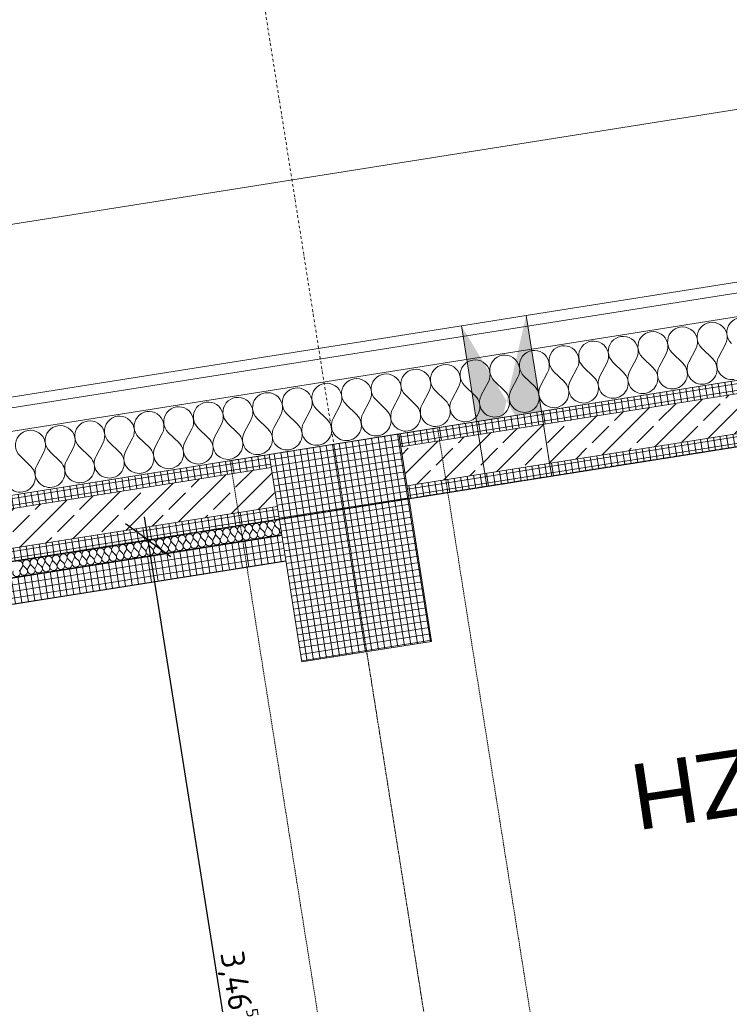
# Model space of a CAD drawing. Header units: millimetres. Extents: x 1523 to 74793, y -36705 to 10268.
# Tile 16 of 48: x 27137 to 29839, y -15503 to -11753. Entities that reach past the tile are written whole.
import ezdxf

# ---------------------------------------------------------------- set-up
doc = ezdxf.new("R2010")
doc.units = ezdxf.units.MM
for name, pattern in [('IMPORT-STRICHPUNKT _7_', [20, 10, -5, 0, -5]), ('IMPORT-VERDECKT _8_', [7.5, 5, -2.5]), ('Rasterlinie', [22.225, 12.7, -3.175, 3.175, -3.175]), ('Verdeckt 2x', [3.572, 2.3813, -1.1907])]:
    doc.linetypes.add(name, pattern=pattern)
for name, color, linetype, lineweight, true_color in [('00 A--Grünfassade', 7, 'Continuous', 13, 0x656565), ('10 A--Fassade', 7, 'Continuous', 13, 0x656565), ('90 A--Achsraster _1_50_', 7, 'IMPORT-STRICHPUNKT _7_', 13, 0x656565), ('95 A--LPH 5 _ Beschriftung', 7, 'Continuous', 13, 0x656565), ('Neubau_10 A--Stütze', 7, 'Continuous', 13, 0x656565), ('Neubau_10 A--Wand außen _tragend_', 7, 'Continuous', 13, 0x656565), ('Neubau_10 VSI--Wärmeschutz _veritkal_', 7, 'Continuous', 13, 0x656565), ('Neubau_20 A--Träger _ Deckenkonstruktion', 7, 'IMPORT-VERDECKT _8_', 13, 0x656565), ('Xref_706_5_--_ÜP_01_000_18_Übersichtsplan OG1_IFC 2025_01_13_dwg', 7, 'Continuous', 13, 0x767676), ('XX', 7, 'Continuous', 18, 0x804040)]:
    doc.layers.add(name, color=color, linetype=linetype, lineweight=lineweight, true_color=true_color)
for name, color, linetype, lineweight in [('Ax-50_BM-Bem', 7, 'Continuous', 9), ('Ax_BM-Bem', 7, 'Continuous', 9), ('S-GRID-____-OTLN', 7, 'Continuous', 9)]:
    doc.layers.add(name, color=color, linetype=linetype, lineweight=lineweight)
doc.styles.add('Arial_4', font='arial.ttf', dxfattribs={"height": 250})
doc.styles.add('ISOCPEUR_2', font='isocpeur.ttf', dxfattribs={"height": 90})
doc.dimstyles.new('KI_1_8_mm_Isocpeur__cm_m__Aufrundung_auf_5_mm_ELT_Gesamtbemaßung_1', dxfattribs={"dimscale": 304.8, "dimtxt": 89.638306, "dimasz": 0.492126, "dimexe": 0.295276, "dimexo": 0.0625, "dimgap": 0.049213, "dimtad": 1, "dimlfac": 0.001, "dimrnd": 0.005, "dimzin": 0, "dimdsep": 46, "dimtxsty": 'ISOCPEUR_2', "dimblk1": 'OBLIQUE', "dimblk2": 'OBLIQUE', "dimsah": 1, "dimcen": 0.09, "dimdle": 0.295276, "dimadec": 0, "dimazin": 0, "dimtfac": 1, "dimtdec": 4, "dimtix": 1, "dimtmove": 0, "dimatfit": 3, "dimfxl": 0.984252, "dimfxlon": 1, "dimtvp": 1, "dimtfill": 1, "dimtolj": 1, "dimtzin": 0, "dimlwd": 25, "dimlwe": 25, "dimarcsym": 2})
pattern_1 = [(275.336, (0, 0), (24.891662, 2.324905), []), (5.336, (0, 0), (-2.324905, 24.891662), [])]
pattern_2 = [(131.336, (0, 0), (90.10192, 79.25683), []), (131.336, (-45.05, -39.63), (90.10192, 79.25683), [90, -30])]

# ---------------------------------------------------------------- blocks, each defined once
blk = doc.blocks.new('Xref_706_5_--_ÜP_01_000_15_Übersichtsplan OG1_IFC 2024_08_01_dwg__X244-41956779-SuD_1_OG gesamt Plot  - Blatt 2')
at = {"layer": '10 A--Fassade', "color": 9, "true_color": 0xcbcbcb}
for p, q in [((6308.3, -60926.7), (6355.6, -60958.8)), ((6312.6, -61018), (6356.7, -60981.6)), ((6313.6, -61040.8), (6360.9, -61073)), ((6317.9, -61132.2), (6362, -61095.8)), ((6319, -61155), (6366.2, -61187.1)), ((6323.2, -61246.3), (6367.3, -61210)), ((6324.3, -61269.2), (6371.5, -61301.3)), ((6328.5, -61360.5), (6372.6, -61324.1)), ((6329.6, -61383.3), (6376.9, -61415.4)), ((6333.9, -61474.7), (6377.9, -61438.3)), ((6334.9, -61497.5), (6382.2, -61529.6)), ((6339.2, -61588.8), (6383.3, -61552.4)), ((6340.2, -61611.6), (6387.5, -61643.8)), ((6344.5, -61703), (6388.6, -61666.6)), ((6345.6, -61725.8), (6392.8, -61757.9)), ((6349.8, -61817.1), (6393.9, -61780.8)), ((6350.9, -61840), (6398.1, -61872.1)), ((6355.1, -61931.3), (6399.2, -61894.9)), ((6356.2, -61954.1), (6403.5, -61986.3)), ((6360.5, -62045.5), (6404.5, -62009.1)), ((6361.5, -62068.3), (6408.8, -62100.4)), ((6365.8, -62159.6), (6409.9, -62123.2)), ((6366.8, -62182.5), (6414.1, -62214.6)), ((6371.1, -62273.8), (6415.2, -62237.4)), ((6372.2, -62296.6), (6419.4, -62328.7)), ((6376.4, -62387.9), (6420.5, -62351.6)), ((6377.5, -62410.8), (6424.8, -62442.9)), ((6381.7, -62502.1), (6425.8, -62465.7)), ((6382.8, -62524.9), (6430.1, -62557.1)), ((6387.1, -62616.3), (6431.1, -62579.9)), ((6388.1, -62639.1), (6435.4, -62671.2)), ((6392.4, -62730.4), (6436.5, -62694.1)), ((6393.5, -62753.3), (6440.7, -62785.4)), ((6397.7, -62844.6), (6441.8, -62808.2)), ((6398.8, -62867.4), (6446, -62899.5)), ((6403, -62958.8), (6447.1, -62922.4)), ((6404.1, -62981.6), (6451.4, -63013.7)), ((6408.3, -63072.9), (6452.4, -63036.5)), ((6409.4, -63095.8), (6456.7, -63127.9)), ((6413.7, -63187.1), (6457.7, -63150.7)), ((6414.7, -63209.9), (6462, -63242)), ((6419, -63301.2), (6463.1, -63264.9)), ((6420.1, -63324.1), (6467.3, -63356.2)), ((6424.3, -63415.4), (6468.4, -63379)), ((6425.4, -63438.2), (6472.6, -63470.4)), ((6429.6, -63529.6), (6473.7, -63493.2)), ((6430.7, -63552.4), (6478, -63584.5)), ((6434.9, -63643.7), (6479, -63607.4))]:
    blk.add_line(p, q, dxfattribs=at)
for centre, start, end in [((6270.9, -60859.8), 55.7982, 309.538), ((6387.7, -60911.5), 235.7982, 2.6681), ((6276.2, -60973.9), 55.7982, 309.538), ((6393, -61025.7), 2.6681, 129.538), ((6393, -61025.7), 235.7982, 2.6681), ((6281.5, -61088.1), 55.7982, 309.538), ((6398.3, -61139.9), 2.6681, 129.538), ((6286.8, -61202.3), 55.7982, 309.538), ((6398.3, -61139.9), 235.7982, 2.6681), ((6403.7, -61254), 2.6681, 129.538), ((6292.2, -61316.4), 55.7982, 309.538), ((6403.7, -61254), 235.7982, 2.6681), ((6409, -61368.2), 2.6681, 129.538), ((6297.5, -61430.6), 55.7982, 309.538), ((6409, -61368.2), 235.7982, 2.6681), ((6414.3, -61482.3), 2.6681, 129.538), ((6302.8, -61544.7), 55.7982, 309.538), ((6414.3, -61482.3), 235.7982, 2.6681), ((6419.6, -61596.5), 2.6681, 129.538), ((6308.1, -61658.9), 55.7982, 309.538), ((6419.6, -61596.5), 235.7982, 2.6681), ((6425, -61710.7), 2.6681, 129.538), ((6313.4, -61773.1), 55.7982, 309.538), ((6425, -61710.7), 235.7982, 2.6681), ((6430.3, -61824.8), 2.6681, 129.538), ((6318.8, -61887.2), 55.7982, 309.538), ((6430.3, -61824.8), 235.7982, 2.6681), ((6435.6, -61939), 2.6681, 129.538), ((6324.1, -62001.4), 55.7982, 309.538), ((6435.6, -61939), 235.7982, 2.6681), ((6440.9, -62053.2), 2.6681, 129.538), ((6329.4, -62115.6), 55.7982, 309.538), ((6440.9, -62053.2), 235.7982, 2.6681), ((6446.2, -62167.3), 2.6681, 129.538), ((6334.7, -62229.7), 55.7982, 309.538), ((6446.2, -62167.3), 235.7982, 2.6681), ((6451.6, -62281.5), 2.6681, 129.538), ((6340, -62343.9), 55.7982, 309.538), ((6451.6, -62281.5), 235.7982, 2.6681), ((6456.9, -62395.6), 2.6681, 129.538), ((6345.4, -62458), 55.7982, 309.538), ((6456.9, -62395.6), 235.7982, 2.6681), ((6462.2, -62509.8), 2.6681, 129.538), ((6350.7, -62572.2), 55.7982, 309.538), ((6462.2, -62509.8), 235.7982, 2.6681), ((6467.5, -62624), 2.6681, 129.538), ((6356, -62686.4), 55.7982, 309.538), ((6467.5, -62624), 235.7982, 2.6681), ((6472.8, -62738.1), 2.6681, 129.538), ((6361.3, -62800.5), 55.7982, 309.538), ((6472.8, -62738.1), 235.7982, 2.6681), ((6478.2, -62852.3), 2.6681, 129.538), ((6366.6, -62914.7), 55.7982, 309.538), ((6478.2, -62852.3), 235.7982, 2.6681), ((6483.5, -62966.4), 2.6681, 129.538), ((6372, -63028.8), 55.7982, 309.538), ((6483.5, -62966.4), 235.7982, 2.6681), ((6488.8, -63080.6), 2.6681, 129.538), ((6377.3, -63143), 55.7982, 309.538), ((6488.8, -63080.6), 235.7982, 2.6681), ((6494.1, -63194.8), 2.6681, 129.538), ((6494.1, -63194.8), 235.7982, 2.6681), ((6382.6, -63257.2), 55.7982, 309.538), ((6499.4, -63308.9), 2.6681, 129.538), ((6499.4, -63308.9), 235.7982, 2.6681), ((6387.9, -63371.3), 55.7982, 309.538), ((6504.8, -63423.1), 2.6681, 129.538), ((6504.8, -63423.1), 235.7982, 2.6681), ((6393.3, -63485.5), 55.7982, 309.538), ((6510.1, -63537.3), 2.6681, 129.538), ((6510.1, -63537.3), 235.7982, 2.6681), ((6398.6, -63599.7), 55.7982, 309.538), ((6515.4, -63651.4), 2.6681, 129.538), ((6515.4, -63651.4), 235.7982, 2.6681)]:
    blk.add_arc(centre, 57.1, start, end, dxfattribs=at)
blk = doc.blocks.new('Xref_706_5_--_ÜP_01_000_15_Übersichtsplan OG1_IFC 2024_08_01_dwg__X2558-41957041-SuD_1_OG gesamt Plot  - Blatt 2')
at = {"layer": 'Neubau_10 VSI--Wärmeschutz _veritkal_', "color": 253, "true_color": 0xaaaaaa}
for p, q in [((6819.8, -62696.2), (6808.8, -62705.3)), ((6819.6, -62690.5), (6815.3, -62687.6)), ((6820.9, -62719), (6809.1, -62711)), ((6821.2, -62724.8), (6810.1, -62733.8)), ((6822.2, -62747.6), (6810.4, -62739.6)), ((6822.5, -62753.3), (6811.5, -62762.4)), ((6823.6, -62776.1), (6811.7, -62768.1)), ((6823.8, -62781.8), (6812.8, -62790.9)), ((6824.9, -62804.7), (6813.1, -62796.6)), ((6825.1, -62810.4), (6814.1, -62819.5)), ((6826.2, -62833.2), (6814.4, -62825.2)), ((6826.5, -62838.9), (6815.5, -62848)), ((6827.5, -62861.7), (6815.7, -62853.7)), ((6827.8, -62867.5), (6816.8, -62876.5)), ((6828.9, -62890.3), (6817.1, -62882.3)), ((6829.1, -62896), (6818.1, -62905.1)), ((6830.2, -62918.8), (6818.4, -62910.8)), ((6830.5, -62924.5), (6819.5, -62933.6)), ((6831.5, -62947.4), (6819.7, -62939.3)), ((6831.8, -62953.1), (6820.8, -62962.2)), ((6832.9, -62975.9), (6821, -62967.9)), ((6833.1, -62981.6), (6822.1, -62990.7)), ((6834.2, -63004.4), (6822.4, -62996.4)), ((6834.5, -63010.2), (6823.4, -63019.3)), ((6835.5, -63033), (6823.7, -63025)), ((6835.8, -63038.7), (6824.8, -63047.8)), ((6836.9, -63061.5), (6825, -63053.5)), ((6837.1, -63067.2), (6826.1, -63076.3)), ((6838.2, -63090.1), (6826.4, -63082)), ((6838.4, -63095.8), (6827.4, -63104.9)), ((6839.5, -63118.6), (6827.7, -63110.6)), ((6839.8, -63124.3), (6828.8, -63133.4)), ((6840.8, -63147.2), (6829, -63139.1)), ((6841.1, -63152.9), (6830.1, -63162)), ((6842.2, -63175.7), (6830.4, -63167.7)), ((6842.4, -63181.4), (6831.4, -63190.5)), ((6843.5, -63204.2), (6831.7, -63196.2)), ((6843.8, -63209.9), (6832.8, -63219)), ((6844.8, -63232.8), (6833, -63224.7)), ((6845.1, -63238.5), (6834.1, -63247.6)), ((6846.2, -63261.3), (6834.3, -63253.3)), ((6846.4, -63267), (6835.4, -63276.1)), ((6847.5, -63289.9), (6835.7, -63281.8)), ((6847.8, -63295.6), (6836.7, -63304.7)), ((6848.8, -63318.4), (6837, -63310.4)), ((6849.1, -63324.1), (6838.1, -63333.2)), ((6850.2, -63346.9), (6838.3, -63338.9)), ((6850.4, -63352.6), (6839.4, -63361.7)), ((6851.5, -63375.5), (6839.7, -63367.4)), ((6851.7, -63381.2), (6840.7, -63390.3)), ((6852.8, -63404), (6841, -63396)), ((6853.1, -63409.7), (6842.1, -63418.8)), ((6854.1, -63432.6), (6842.3, -63424.5)), ((6854.4, -63438.3), (6843.4, -63447.4)), ((6855.5, -63461.1), (6843.7, -63453.1)), ((6855.7, -63466.8), (6844.7, -63475.9)), ((6856.8, -63489.6), (6845, -63481.6)), ((6857.1, -63495.3), (6846.1, -63504.4)), ((6858.1, -63518.2), (6846.3, -63510.1)), ((6858.4, -63523.9), (6847.4, -63533)), ((6859.5, -63546.7), (6847.6, -63538.7)), ((6859.7, -63552.4), (6848.7, -63561.5)), ((6860.8, -63575.3), (6849, -63567.2)), ((6861.1, -63581), (6850, -63590.1)), ((6862.1, -63603.8), (6850.3, -63595.8)), ((6862.4, -63609.5), (6851.4, -63618.6)), ((6863.5, -63632.3), (6851.6, -63624.3)), ((6863.7, -63638), (6852.7, -63647.1)), ((6864.8, -63660.9), (6853, -63652.8)), ((6865, -63666.6), (6854, -63675.7)), ((6866.1, -63689.4), (6854.3, -63681.4))]:
    blk.add_line(p, q, dxfattribs=at)
for centre, start, end in [((6799.7, -62694.3), 157.9761, 182.6681), ((6799.7, -62694.3), 182.6681, 309.538), ((6801, -62722.8), 55.7982, 182.6681), ((6827.6, -62678.7), 235.7982, 327.0586), ((6828.9, -62707.2), 235.7982, 129.538), ((6801, -62722.8), 182.6681, 309.538), ((6802.4, -62751.4), 55.7982, 182.6681), ((6830.3, -62735.8), 235.7982, 129.538), ((6802.4, -62751.4), 182.6681, 309.538), ((6803.7, -62779.9), 55.7982, 182.6681), ((6803.7, -62779.9), 182.6681, 309.538), ((6831.6, -62764.3), 235.7982, 129.538), ((6832.9, -62792.9), 235.7982, 129.538), ((6805, -62808.5), 55.7982, 182.6681), ((6805, -62808.5), 182.6681, 309.538), ((6806.4, -62837), 55.7982, 182.6681), ((6834.2, -62821.4), 235.7982, 129.538), ((6806.4, -62837), 182.6681, 309.538), ((6807.7, -62865.5), 55.7982, 182.6681), ((6835.6, -62849.9), 235.7982, 129.538), ((6807.7, -62865.5), 182.6681, 309.538), ((6809, -62894.1), 55.7982, 182.6681), ((6809, -62894.1), 182.6681, 309.538), ((6836.9, -62878.5), 235.7982, 129.538), ((6838.2, -62907), 235.7982, 129.538), ((6810.4, -62922.6), 55.7982, 182.6681), ((6810.4, -62922.6), 182.6681, 309.538), ((6839.6, -62935.6), 235.7982, 129.538), ((6811.7, -62951.2), 55.7982, 182.6681), ((6811.7, -62951.2), 182.6681, 309.538), ((6813, -62979.7), 55.7982, 182.6681), ((6840.9, -62964.1), 235.7982, 129.538), ((6813, -62979.7), 182.6681, 309.538), ((6814.3, -63008.2), 55.7982, 182.6681), ((6814.3, -63008.2), 182.6681, 309.538), ((6842.2, -62992.6), 235.7982, 129.538), ((6843.6, -63021.2), 235.7982, 129.538), ((6815.7, -63036.8), 55.7982, 182.6681), ((6815.7, -63036.8), 182.6681, 309.538), ((6844.9, -63049.7), 235.7982, 129.538), ((6817, -63065.3), 55.7982, 182.6681), ((6817, -63065.3), 182.6681, 309.538), ((6818.3, -63093.9), 55.7982, 182.6681), ((6846.2, -63078.3), 235.7982, 129.538), ((6818.3, -63093.9), 182.6681, 309.538), ((6819.7, -63122.4), 55.7982, 182.6681), ((6819.7, -63122.4), 182.6681, 309.538), ((6847.5, -63106.8), 235.7982, 129.538), ((6848.9, -63135.3), 235.7982, 129.538), ((6821, -63150.9), 55.7982, 182.6681), ((6821, -63150.9), 182.6681, 309.538), ((6850.2, -63163.9), 235.7982, 129.538), ((6822.3, -63179.5), 55.7982, 182.6681), ((6822.3, -63179.5), 182.6681, 309.538), ((6823.7, -63208), 55.7982, 182.6681), ((6851.5, -63192.4), 235.7982, 129.538), ((6823.7, -63208), 182.6681, 309.538), ((6825, -63236.6), 55.7982, 182.6681), ((6852.9, -63221), 235.7982, 129.538), ((6854.2, -63249.5), 235.7982, 129.538), ((6825, -63236.6), 182.6681, 309.538), ((6826.3, -63265.1), 55.7982, 182.6681), ((6826.3, -63265.1), 182.6681, 309.538), ((6855.5, -63278), 235.7982, 129.538), ((6827.6, -63293.6), 55.7982, 182.6681), ((6827.6, -63293.6), 182.6681, 309.538), ((6829, -63322.2), 55.7982, 182.6681), ((6856.9, -63306.6), 235.7982, 129.538), ((6829, -63322.2), 182.6681, 309.538), ((6830.3, -63350.7), 55.7982, 182.6681), ((6858.2, -63335.1), 235.7982, 129.538), ((6830.3, -63350.7), 182.6681, 309.538), ((6831.6, -63379.3), 55.7982, 182.6681), ((6831.6, -63379.3), 182.6681, 309.538), ((6859.5, -63363.7), 235.7982, 129.538), ((6860.8, -63392.2), 235.7982, 129.538), ((6833, -63407.8), 55.7982, 182.6681), ((6833, -63407.8), 182.6681, 309.538), ((6834.3, -63436.3), 55.7982, 182.6681), ((6862.2, -63420.7), 235.7982, 129.538), ((6834.3, -63436.3), 182.6681, 309.538), ((6835.6, -63464.9), 55.7982, 182.6681), ((6863.5, -63449.3), 235.7982, 129.538), ((6835.6, -63464.9), 182.6681, 309.538), ((6837, -63493.4), 55.7982, 182.6681), ((6837, -63493.4), 182.6681, 309.538), ((6864.8, -63477.8), 235.7982, 129.538), ((6866.2, -63506.4), 235.7982, 129.538), ((6838.3, -63522), 55.7982, 182.6681), ((6838.3, -63522), 182.6681, 309.538), ((6867.5, -63534.9), 235.7982, 129.538), ((6839.6, -63550.5), 55.7982, 182.6681), ((6839.6, -63550.5), 182.6681, 309.538), ((6840.9, -63579), 55.7982, 182.6681), ((6868.8, -63563.4), 235.7982, 129.538), ((6840.9, -63579), 182.6681, 309.538), ((6842.3, -63607.6), 55.7982, 182.6681), ((6842.3, -63607.6), 182.6681, 309.538), ((6870.2, -63592), 235.7982, 129.538), ((6871.5, -63620.5), 235.7982, 129.538), ((6843.6, -63636.1), 55.7982, 182.6681), ((6843.6, -63636.1), 182.6681, 309.538), ((6872.8, -63649.1), 235.7982, 129.538), ((6844.9, -63664.7), 55.7982, 182.6681), ((6844.9, -63664.7), 182.6681, 309.538), ((6846.3, -63693.2), 55.7982, 182.6681), ((6874.1, -63677.6), 235.7982, 129.538), ((6875.5, -63706.1), 235.7982, 129.538)]:
    blk.add_arc(centre, 14.3, start, end, dxfattribs=at)
blk = doc.blocks.new('Xref_706_5_--_ÜP_01_000_15_Übersichtsplan OG1_IFC 2024_08_01_dwg_Standard-Rastermarker_7-41957088-SuD_1_OG gesamt Plot  - Blatt 2')
at = {"layer": '90 A--Achsraster _1_50_', "color": 9, "true_color": 0xcbcbcb}
blk.add_line((38626.4, 0), (93805.6, 0), dxfattribs=at)
blk = doc.blocks.new('Xref_706_5_--_ÜP_01_000_15_Übersichtsplan OG1_IFC 2024_08_01_dwg_Standard-Rastermarker_12-V4-SuD_1_OG gesamt Plot  - Blatt 2')
at = {"layer": '90 A--Achsraster _1_50_', "color": 9, "true_color": 0xcbcbcb}
blk.add_line((0, 0), (28500, 0), dxfattribs=at)
blk = doc.blocks.new('Xref_706_5_--_ÜP_01_000_18_Übersichtsplan OG1_IFC 2025_01_13_dwg-35464460-SuD_1_OG gesamt Plot  - Blatt 2')
at = {"layer": 'Neubau_10 A--Stütze', "true_color": 0xcbcbcb}
h = blk.add_hatch(dxfattribs=at)
h.set_pattern_fill('FP_20', color=9, style=0, pattern_type=2)
h.set_pattern_definition([(5.336, (9445.71, -62328.56), (-2.3249, 24.89166), []), (275.336, (9445.71, -62328.56), (24.89166, 2.3249), [])])
h.paths.add_polyline_path([(10242.2, -62254.2), (10195.7, -61756.3), (9399.2, -61830.7), (9445.7, -62328.6), (9853.9, -62290.4)])
at = {"layer": 'Neubau_10 A--Wand außen _tragend_', "true_color": 0xcbcbcb}
h = blk.add_hatch(dxfattribs=at)
h.set_pattern_fill('FP_6', color=9, style=0, pattern_type=2)
h.set_pattern_definition(pattern_2)
h.paths.add_polyline_path([(9598.3, -61812.1), (9226.3, -57829.5), (9077, -57843.4), (9449, -61826.1), (9560.1, -61815.7)])
h = blk.add_hatch(dxfattribs=at)
h.set_pattern_fill('FP_3', color=9, style=0, pattern_type=2)
h.set_pattern_definition(pattern_1)
h.paths.add_polyline_path([(9648.1, -61807.5), (9276.1, -57824.8), (9226.3, -57829.5), (9598.3, -61812.1)])
h = blk.add_hatch(dxfattribs=at)
h.set_pattern_fill('FP_3', color=9, style=0, pattern_type=2)
h.set_pattern_definition(pattern_1)
h.paths.add_polyline_path([(9449, -61826.1), (9077, -57843.4), (9027.2, -57848.1), (9399.2, -61830.7), (9427.2, -61828.1)])
at = {"layer": 'Neubau_10 A--Wand außen _tragend_', "true_color": 0xededed}
for points in [[(9357.4, -61383.1), (9348, -61282.8), (8979.6, -61317.2), (9299.9, -61412.8)], [(9371.3, -61531.7), (9361.9, -61431.3), (9299.9, -61412.8), (9002.9, -61566.1)]]:
    blk.add_hatch(color=7, dxfattribs=at).paths.add_polyline_path(points)
at = {"layer": 'Neubau_10 A--Wand außen _tragend_', "true_color": 0xcbcbcb}
h = blk.add_hatch(dxfattribs=at)
h.set_pattern_fill('FP_3', color=9, style=0, pattern_type=2)
h.set_pattern_definition(pattern_1)
h.paths.add_polyline_path([(9867.5, -66306.6), (9495.5, -62323.9), (9445.7, -62328.6), (9817.7, -66311.2)])
h = blk.add_hatch(dxfattribs=at)
h.set_pattern_fill('FP_6', color=9, style=0, pattern_type=2)
h.set_pattern_definition(pattern_2)
h.paths.add_polyline_path([(10016.8, -66292.6), (9644.8, -62310), (9495.5, -62323.9), (9867.5, -66306.6), (9906.9, -66302.9)])
h = blk.add_hatch(dxfattribs=at)
h.set_pattern_fill('FP_3', color=9, style=0, pattern_type=2)
h.set_pattern_definition(pattern_1)
h.paths.add_polyline_path([(10066.6, -66288), (9695.4, -62313.2), (9644.8, -62310), (10016.8, -66292.6), (10056.3, -66288.9)])
h.paths.add_polyline_path([(9695.4, -62313.2), (9694.6, -62305.3), (9644.8, -62310)])
at = {"layer": 'Neubau_10 VSI--Wärmeschutz _veritkal_', "true_color": 0xb6aaaa}
h = blk.add_hatch(dxfattribs=at)
h.set_pattern_fill('FP_1', color=253, style=0, pattern_type=2)
h.set_pattern_definition([(95.336, (0, 0), (24.891662, 2.324905), []), (185.336, (0, 0), (-2.324905, 24.891662), [])])
h.paths.add_polyline_path([(10203.6, -66034.1), (9853.9, -62290.4), (9754.4, -62299.7), (10104.1, -66043.4), (10121.6, -66041.8)])
at = {"layer": '00 A--Grünfassade', "color": 9, "true_color": 0xc5e1aa}
blk.add_line((7211.7, -49371.7), (9227.6, -70953.7), dxfattribs=at)
at = {"layer": '10 A--Fassade', "color": 9, "true_color": 0xcbcbcb}
blk.add_line((10379.9, -72330.1), (8208.8, -49086.2), dxfattribs=at)
at = {"layer": '10 A--Fassade', "color": 9, "true_color": 0xcbcbcb, "flags": 128}
for points in [[(10137.4, -72314.5), (7969.8, -49108.5), (7821, -47515.4), (5446.7, -22096.1), (5323, -20771.9), (5005.7, -17374.5)], [(10046.5, -72308.7), (7880.2, -49116.9), (7731.4, -47523.8), (5357.1, -22104.5), (5317.3, -22108.2), (5680, -25991.3), (5773, -26986.9)], [(8208.8, -49086.2), (7969.8, -49108.5), (7880.2, -49116.9), (7840.4, -49120.6), (8979.6, -61317.2), (9002.9, -61566.1), (10006.1, -72306.1)]]:
    blk.add_lwpolyline(points, dxfattribs=at)
at = {"layer": 'Neubau_10 A--Stütze', "color": 9, "true_color": 0xcbcbcb, "flags": 128}
blk.add_lwpolyline([(10242.2, -62254.2), (10195.7, -61756.3), (9399.2, -61830.7), (9445.7, -62328.6)], close=True, dxfattribs=at)
at = {"layer": 'Neubau_10 A--Wand außen _tragend_', "color": 9, "true_color": 0xcbcbcb}
for p, q in [((9226.3, -57829.5), (9598.3, -61812.1)), ((9027.2, -57848.1), (9399.2, -61830.7)), ((9077, -57843.4), (9449, -61826.1)), ((9648.1, -61807.5), (9620.2, -61508.4)), ((9445.7, -62328.6), (9841, -66560.1)), ((9495.5, -62323.9), (9890.7, -66555.5)), ((9644.8, -62310), (10040.1, -66541.5)), ((10089.9, -66536.9), (9694.6, -62305.3))]:
    blk.add_line(p, q, dxfattribs=at)
at = {"layer": 'Neubau_10 A--Wand außen _tragend_', "color": 9, "true_color": 0xcbcbcb, "flags": 128}
for points in [[(9002.9, -61566.1), (9042.7, -61562.4), (9132.3, -61554), (9371.3, -61531.7), (9421.1, -61527), (9570.4, -61513.1), (9620.2, -61508.4), (9596.9, -61259.5), (9276.1, -57824.8)], [(9596.9, -61259.5), (9547.2, -61264.2), (9397.8, -61278.1), (9348, -61282.8), (9109.1, -61305.1), (9019.5, -61313.5), (8979.6, -61317.2)]]:
    blk.add_lwpolyline(points, dxfattribs=at)
at = {"layer": 'Neubau_10 VSI--Wärmeschutz _veritkal_', "color": 253, "lineweight": 25, "true_color": 0xaaaaaa}
for p, q in [((10212.9, -66133.7), (9853.9, -62290.4)), ((9694.6, -62305.3), (10053.6, -66148.6))]:
    blk.add_line(p, q, dxfattribs=at)
at = {"layer": 'Neubau_10 VSI--Wärmeschutz _veritkal_', "color": 253, "lineweight": 18, "true_color": 0xaaaaaa}
blk.add_line((9754.4, -62299.7), (10113.4, -66143), dxfattribs=at)
at = {"layer": 'Neubau_20 A--Träger _ Deckenkonstruktion', "color": 9, "true_color": 0xcbcbcb}
blk.add_line((9422.5, -62079.6), (17756.2, -61301.2), dxfattribs=at)
at = {"layer": 'Neubau_20 A--Träger _ Deckenkonstruktion', "color": 9, "true_color": 0xcbcbcb, "flags": 128}
blk.add_lwpolyline([(14015.1, -61248.9), (13716.4, -61276.8), (13084.1, -61335.9), (13158.5, -62132.4), (9459.7, -62477.9), (9385.3, -61681.4), (13084.1, -61335.9)], dxfattribs=at)
for name, p, rotation in [('Xref_706_5_--_ÜP_01_000_15_Übersichtsplan OG1_IFC 2024_08_01_dwg_Standard-Rastermarker_7-41957088-SuD_1_OG gesamt Plot  - Blatt 2', (14224.8, -110805.2), 95.33628353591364), ('Xref_706_5_--_ÜP_01_000_15_Übersichtsplan OG1_IFC 2024_08_01_dwg__X244-41956779-SuD_1_OG gesamt Plot  - Blatt 2', (0, 0), 2.668141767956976), ('Xref_706_5_--_ÜP_01_000_15_Übersichtsplan OG1_IFC 2024_08_01_dwg_Standard-Rastermarker_12-V4-SuD_1_OG gesamt Plot  - Blatt 2', (30807.5, -60082.2), 185.3362835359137), ('Xref_706_5_--_ÜP_01_000_15_Übersichtsplan OG1_IFC 2024_08_01_dwg__X2558-41957041-SuD_1_OG gesamt Plot  - Blatt 2', (0, 0), 2.668141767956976)]:
    blk.add_blockref(name, p, dxfattribs=dict(rotation=rotation))
at = {"layer": '95 A--LPH 5 _ Beschriftung', "insert": (10782.1, -58875.5), "char_height": 250, "width": 2571.033, "attachment_point": 1, "rotation": 274.8542, "line_spacing_factor": 0.941778, "style": 'Arial_4'}
blk.add_mtext('Luftraum FZH', dxfattribs=at)
blk = doc.blocks.new('DIMBLOCK9-SuD_1_OG gesamt Plot  - Blatt 2')
at = {"layer": 'Ax-50_BM-Bem', "lineweight": 25}
for p, q in [((28168, -17157.6), (27611.9, -13646.3)), ((27626, -13735.2), (27540.2, -13672.9)), ((27329.7, -13782.1), (27714.9, -13721.1)), ((27626, -13735.2), (27329.7, -13782.1)), ((27626, -13735.2), (27711.8, -13797.6)), ((28168, -17157.6), (28082.2, -17095.2)), ((28464.4, -17110.7), (28079.2, -17171.7)), ((28168, -17157.6), (28464.4, -17110.7)), ((28168, -17157.6), (28253.9, -17219.9))]:
    blk.add_line(p, q, dxfattribs=at)
at = {"layer": 'Ax-50_BM-Bem', "color": 0, "lineweight": 25, "insert": (28006.8, -15292), "char_height": 90, "width": 324.843, "attachment_point": 1, "rotation": 279, "line_spacing_factor": 1.149209, "style": 'ISOCPEUR_2', "bg_fill": 3, "box_fill_scale": 1.25, "bg_fill_color": 256, "bg_fill_true_color": 13158600, "bg_fill_transparency": 0}
blk.add_mtext('3,46\\A2\\H0.5x;\\S5^  ;\\H2x;', dxfattribs=at)
blk = doc.blocks.new('_Oblique')
at = {"color": 0, "linetype": 'ByBlock', "lineweight": -2}
blk.add_line((-0.5, -0.5), (0.5, 0.5), dxfattribs=at)

msp = doc.modelspace()

# ---------------------------------------------------------------- linework, layer by layer
at = {"layer": 'S-GRID-____-OTLN', "linetype": 'Rasterlinie', "lineweight": 25}
msp.add_line((73944.576, -6399.075), (16884.88, -15436.443), dxfattribs=at)
at = {"layer": 'XX', "color": 9, "linetype": 'Verdeckt 2x', "true_color": 0xc0c0c0}
msp.add_line((24174.482, -14281.883), (39068.822, -11922.852), dxfattribs=at)

# ---------------------------------------------------------------- block references
at = {"layer": 'Xref_706_5_--_ÜP_01_000_18_Übersichtsplan OG1_IFC 2025_01_13_dwg', "color": 9, "true_color": 0xcbcbcb, "rotation": 273.6637164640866}
msp.add_blockref('Xref_706_5_--_ÜP_01_000_18_Übersichtsplan OG1_IFC 2025_01_13_dwg-35464460-SuD_1_OG gesamt Plot  - Blatt 2', (89683.753, 0.01), dxfattribs=at)

# ---------------------------------------------------------------- next in the draw order: dimensions: what is measured, and where the dimension line sits
at = {"layer": 'Ax_BM-Bem', "lineweight": 25}
dim = msp.add_linear_dim(base=(27625.997, -13735.217), p1=(28464.355, -17110.661), p2=(27329.691, -13782.147), angle=279, text='\\A1;3,46\\Q;{\\A1;{\\H0.5x;\\S5^ ;}}', dimstyle='KI_1_8_mm_Isocpeur__cm_m__Aufrundung_auf_5_mm_ELT_Gesamtbemaßung_1', override={"dimpost": '<>', "dimfxl": 3516.598435}, dxfattribs=at)
dim.commit()
dim.dimension.update_dxf_attribs({"geometry": 'DIMBLOCK9-SuD_1_OG gesamt Plot  - Blatt 2', "text_midpoint": (27965.173, -15435.61)})

doc.saveas('drawing.dxf')
